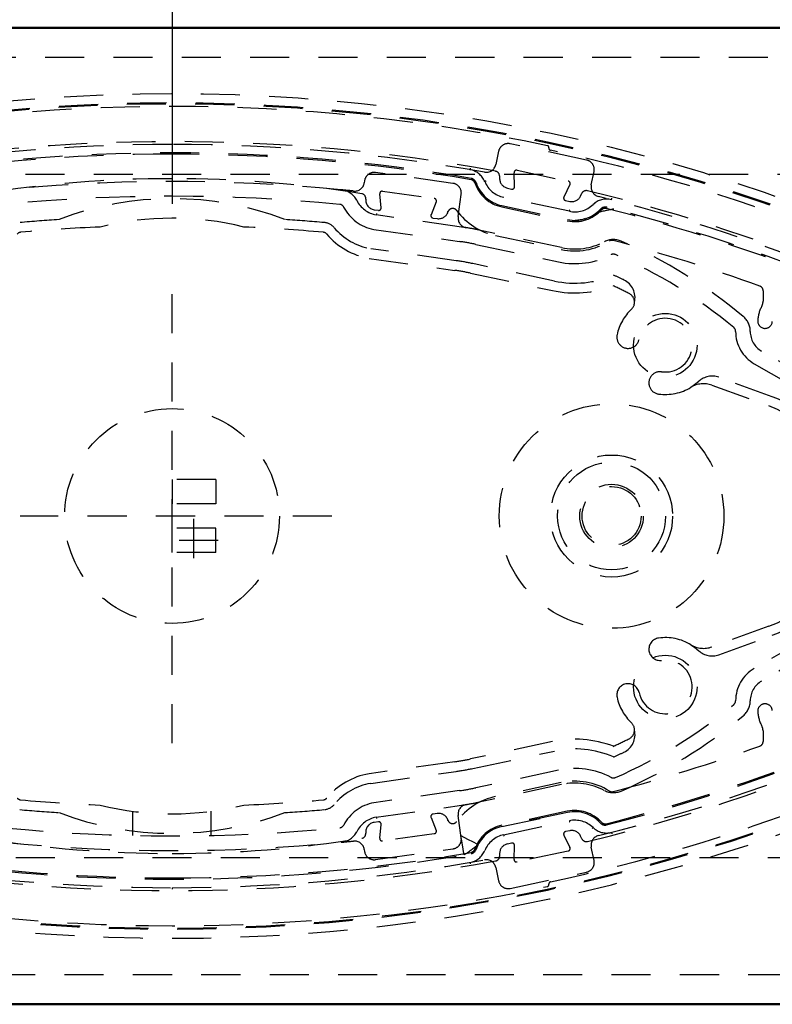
# Model space of a CAD drawing. Extents: x -13792 to -10732, y -2369 to -232.
# Tile 6 of 16: x -12943 to -12866, y -574 to -473. Entities that reach past the tile are written whole.
import ezdxf

# ---------------------------------------------------------------- set-up
doc = ezdxf.new("R2010")
doc.units = 0
doc.header["$MEASUREMENT"] = 0
doc.linetypes.add('HIDDEN', pattern=[7, 4, -3])
doc.layers.add('DIM49', color=4, linetype='CONTINUOUS')
doc.layers.add('LE_HIDDEN', color=7, linetype='CONTINUOUS')
doc.layers.add('LE_ALL', color=7, linetype='CONTINUOUS', lineweight=50)

# ---------------------------------------------------------------- blocks, each defined once
blk = doc.blocks.new('_D14', base_point=(-12927.19, -499.36))
at = {"layer": 'DIM49', "color": 1}
blk.add_line((-12927.19, -421.35), (-12927.19, -491.86), dxfattribs=at)
blk = doc.blocks.new('_D15', base_point=(-13237.19, -473.85))
at = {"layer": 'DIM49', "color": 1}
blk.add_line((-12927.19, -421.35), (-12927.19, -491.86), dxfattribs=at)

msp = doc.modelspace()

# ---------------------------------------------------------------- linework, layer by layer
at = {"layer": 'LE_ALL'}
for p, q in [((-12637.19, -473.85), (-13237.19, -473.85)), ((-13237.19, -573.85), (-12637.19, -573.85))]:
    msp.add_line(p, q, dxfattribs=at)
at = {"layer": 'LE_HIDDEN', "color": 1, "linetype": 'HIDDEN'}
for p, q in [((-12927.19, -485.65), (-12927.19, -485.8)), ((-12893.66, -489.01), (-12893.65, -489.33)), ((-12892.12, -490.11), (-12892.17, -488.69)), ((-12891.87, -488.43), (-12886.63, -489.55)), ((-12886.46, -489.9), (-12887.08, -491.18)), ((-12905.78, -492.27), (-12905.93, -490.86)), ((-12905.64, -490.58), (-12900.34, -491.33)), ((-12892.86, -490.27), (-12892.42, -490.36)), ((-12885.36, -491.09), (-12885.23, -490.8)), ((-12900.14, -491.67), (-12900.67, -492.99)), ((-12886.51, -492.64), (-12893.24, -491.21)), ((-12886.91, -491.53), (-12886.47, -491.63)), ((-12906.5, -492.48), (-12906.06, -492.54)), ((-12906.26, -492.87), (-12906.29, -493.02)), ((-12897.54, -494.25), (-12906.29, -493.02)), ((-12898.97, -492.78), (-12898.92, -492.67)), ((-12900.47, -493.33), (-12900.03, -493.39)), ((-12906.53, -494.5), (-12897.75, -495.73)), ((-12894.07, -495.12), (-12887.34, -496.55)), ((-12898.1, -497.7), (-12906.85, -496.47)), ((-12907.01, -497.46), (-12898.24, -498.69)), ((-12888.03, -499.78), (-12896.41, -498)), ((-12896.62, -498.98), (-12888.24, -500.76)), ((-12927.19, -547.12), (-12927.19, -499.36)), ((-12866.68, -500.77), (-12866.68, -501.86)), ((-12861.62, -509.96), (-12866.84, -506.95)), ((-12865.75, -511.64), (-12871.22, -509.64)), ((-12871.91, -510.45), (-12866.09, -512.58)), ((-12927.19, -520.1), (-12927.19, -522.6)), ((-12922.69, -520.1), (-12927.19, -520.1)), ((-12922.69, -520.1), (-12922.69, -522.6)), ((-12922.69, -522.6), (-12927.19, -522.6)), ((-12910.83, -523.85), (-12942.74, -523.85)), ((-12924.94, -528.15), (-12924.94, -524.14)), ((-12922.69, -525.1), (-12927.19, -525.1)), ((-12922.69, -527.6), (-12922.69, -525.1)), ((-12922.47, -526.35), (-12927.51, -526.35)), ((-12866.09, -535.13), (-12871.91, -537.25)), ((-12871.22, -538.06), (-12865.75, -536.07)), ((-12861.62, -537.74), (-12866.84, -540.76)), ((-12866.68, -545.85), (-12866.68, -546.94)), ((-12888.24, -546.95), (-12896.62, -548.73)), ((-12896.41, -549.71), (-12888.03, -547.92)), ((-12898.24, -549.01), (-12907.01, -550.25)), ((-12906.85, -551.23), (-12898.1, -550)), ((-12887.3, -551.35), (-12895.76, -553.15)), ((-12887.34, -551.15), (-12894.07, -552.58)), ((-12931.19, -556.56), (-12931.19, -554.09)), ((-12923.19, -556.56), (-12923.19, -554.09)), ((-12900.03, -554.31), (-12900.47, -554.38)), ((-12893.42, -555.64), (-12886.69, -554.21)), ((-12906.06, -555.16), (-12906.5, -555.22)), ((-12906.29, -554.69), (-12906.26, -554.84)), ((-12905.93, -556.85), (-12905.78, -555.44)), ((-12900.67, -554.72), (-12900.14, -556.04)), ((-12898.92, -555.04), (-12898.97, -554.93)), ((-12893.24, -556.49), (-12886.51, -555.06)), ((-12900.34, -556.38), (-12905.64, -557.12)), ((-12887.08, -556.52), (-12886.46, -557.8)), ((-12886.47, -556.08), (-12886.91, -556.17)), ((-12892.42, -557.34), (-12892.86, -557.44)), ((-12892.17, -559.02), (-12892.12, -557.6)), ((-12885.23, -556.9), (-12885.36, -556.62)), ((-12893.65, -558.38), (-12893.66, -558.7)), ((-12886.63, -558.16), (-12891.87, -559.27)), ((-12927.19, -561.91), (-12927.19, -562.06))]:
    msp.add_line(p, q, dxfattribs=at)
for points in [[(-13222.19, -488.85), (-12652.19, -488.85), (-12652.19, -558.85), (-13222.19, -558.85), (-13222.19, -488.85), (-13237.19, -473.85)], [(-13234.19, -476.85), (-12640.19, -476.85), (-12640.19, -570.85), (-13234.19, -570.85)], [(-12896.66, -488.23), (-12896.67, -488.26), (-12896.67, -488.28), (-12896.68, -488.31), (-12896.68, -488.33), (-12896.69, -488.35), (-12896.69, -488.36), (-12896.69, -488.37), (-12896.69, -488.37)], [(-12895.85, -490.21), (-12895.9, -490.16), (-12896.06, -490.05)], [(-12896.01, -490.04), (-12896, -490.04), (-12895.97, -489.99), (-12896, -489.86)], [(-12895.03, -489.53), (-12895.06, -489.54), (-12895.09, -489.56), (-12895.11, -489.57), (-12895.13, -489.57), (-12895.15, -489.58), (-12895.16, -489.59), (-12895.17, -489.59), (-12895.17, -489.59)], [(-12882.2, -491.45), (-12882.2, -491.45), (-12882.2, -491.44), (-12882.19, -491.43), (-12882.19, -491.41), (-12882.18, -491.39), (-12882.18, -491.36), (-12882.17, -491.34), (-12882.16, -491.31)], [(-12886.48, -492.49), (-12886.49, -492.52), (-12886.49, -492.55), (-12886.5, -492.58), (-12886.5, -492.6), (-12886.51, -492.62), (-12886.51, -492.63), (-12886.51, -492.64), (-12886.51, -492.64)], [(-12884.9, -493.39), (-12885.13, -493.47), (-12885.91, -493.57)], [(-12873.26, -510.06), (-12873.69, -510.41), (-12874.07, -510.67)], [(-12922.69, -527.6), (-12927.19, -527.6), (-12927.19, -525.1)], [(-12874.07, -537.04), (-12873.69, -537.29), (-12873.26, -537.65)], [(-12886.51, -555.06), (-12886.51, -555.07), (-12886.51, -555.08), (-12886.51, -555.09), (-12886.5, -555.11), (-12886.5, -555.13), (-12886.49, -555.15), (-12886.49, -555.18), (-12886.48, -555.21)], [(-12883.72, -554.92), (-12883.65, -554.94), (-12883.46, -554.98)], [(-12897.62, -556.58), (-12896.94, -556.93), (-12896.37, -557.23), (-12895.98, -557.43), (-12895.85, -557.5)], [(-12897.29, -558.55), (-12897.32, -558.4), (-12897.39, -557.97), (-12897.5, -557.33), (-12897.62, -556.58)], [(-12893.24, -556.49), (-12893.23, -556.5), (-12893.23, -556.5), (-12893.23, -556.52), (-12893.23, -556.54), (-12893.22, -556.56), (-12893.22, -556.58), (-12893.21, -556.61), (-12893.2, -556.64)], [(-12884.08, -555.76), (-12884.08, -555.76), (-12884.09, -555.76), (-12884.1, -555.77), (-12884.11, -555.79), (-12884.13, -555.8), (-12884.14, -555.82), (-12884.16, -555.84), (-12884.18, -555.86)], [(-12882.2, -556.25), (-12882.2, -556.25), (-12882.2, -556.26), (-12882.19, -556.27), (-12882.19, -556.29), (-12882.18, -556.32), (-12882.18, -556.34), (-12882.17, -556.37), (-12882.16, -556.4)], [(-12896.69, -559.33), (-12896.69, -559.33), (-12896.69, -559.34), (-12896.69, -559.36), (-12896.68, -559.37), (-12896.68, -559.4), (-12896.67, -559.42), (-12896.67, -559.45), (-12896.66, -559.48)]]:
    msp.add_lwpolyline(points, dxfattribs=at)
for points in [[(-12826.59, -512.04, 0.257807), (-12827.38, -510.59), (-12828.17, -510.1, 0.288476), (-13026.26, -510.13), (-13027, -510.6, 0.257723), (-13027.8, -512.04), (-13027.8, -535.67)], [(-12893.66, -489.01, 0.351559), (-12894.07, -488.54, 0.091758), (-12960.31, -488.54, 0.351559), (-12960.72, -489.01)], [(-12895.2, -488.63, 0.044276), (-12927.19, -485.8, 0.044276), (-12959.18, -488.63)], [(-12884.27, -489.94), (-12883.98, -488.58, 0.414214), (-12884.75, -487.39), (-12892.57, -485.73, 0.414214), (-12893.76, -486.5), (-12894.05, -487.86)], [(-12897.9, -493.19), (-12897.58, -490.91, 0.414214), (-12898.43, -489.78), (-12906.35, -488.67, 0.414214), (-12907.48, -489.52), (-12907.51, -489.71)], [(-12907.36, -491.39, 0.398035), (-12907.77, -490.84, 0.03976), (-12927.19, -489.3, 0.03976), (-12946.61, -490.84, 0.398035), (-12947.03, -491.39)], [(-12908.6, -490.57, 0.001779), (-12909.86, -490.44, 0.050609), (-12945.78, -490.57)], [(-12896.18, -489.74, 0.265688), (-12893.44, -492.19), (-12886.72, -493.62, 0.265688), (-12883.22, -492.5)], [(-12896.06, -489.7, 0.265688), (-12893.42, -492.06), (-12886.69, -493.49, 0.265688), (-12883.32, -492.41)], [(-12847.09, -504.69, 0.173187), (-12848.27, -503.5, 0.053212), (-12884.66, -490.54, 0.351559), (-12885.23, -490.8)], [(-12883.53, -556.58, 0.04931), (-12849.84, -544.62, 0.175441), (-12848.16, -542.93), (-12841.96, -529.64, 0.094659), (-12841.96, -518.07), (-12848.16, -504.77, 0.175441), (-12849.84, -503.08, 0.04931), (-12883.53, -491.12)], [(-12911.35, -494.97, 0.197252), (-12911.69, -494.79, 0.011776), (-12919.84, -494.25, 0.122361), (-12934.55, -494.25, 0.011776), (-12942.69, -494.79, 0.197251), (-12943.03, -494.97)], [(-12887.3, -496.36), (-12895.76, -494.56, 0.012812), (-12897.06, -494.32)], [(-12896.08, -496.03), (-12887.61, -497.83, 0.174686), (-12882.24, -497.09)], [(-12867.99, -504.95, 0.223163), (-12868.71, -503.41, 0.07165), (-12881.21, -495.7, 0.226784), (-12882.93, -495.76)], [(-12866.68, -500.77, 0.316285), (-12867.01, -500.3, 0.022123), (-12882.02, -495.63, 0.206042), (-12882.41, -495.69)], [(-12880.15, -502.68, 0.51899), (-12880.39, -501.06, 0.009592), (-12882.01, -500.27)], [(-12869.49, -504.94, 0.268832), (-12867.59, -508.25), (-12862.37, -511.26, 0.22718), (-12859.1, -511.51), (-12858.33, -511.51)], [(-12858.33, -536.19), (-12859.1, -536.19, 0.22718), (-12862.37, -536.44), (-12867.59, -539.46, 0.268832), (-12869.49, -542.76)], [(-12885.23, -556.9, 0.351559), (-12884.66, -557.17, 0.053212), (-12848.27, -544.21, 0.173187), (-12847.09, -543.01)], [(-12882.93, -551.95, 0.226785), (-12881.21, -552.01, 0.07165), (-12868.71, -544.3, 0.223163), (-12867.99, -542.76)], [(-12882.01, -547.44, 0.009592), (-12880.39, -546.65, 0.518993), (-12880.15, -545.03)], [(-12882.41, -552.01, 0.206042), (-12882.02, -552.07, 0.022123), (-12867.01, -547.41, 0.316285), (-12866.68, -546.94)], [(-12882.24, -550.62, 0.174687), (-12887.61, -549.88), (-12896.08, -551.68)], [(-12897.75, -551.97), (-12906.53, -553.21, 0.231948), (-12909.61, -555.5)], [(-12943.03, -552.74, 0.197252), (-12942.69, -552.91, 0.011776), (-12934.55, -553.45, 0.122361), (-12919.84, -553.45, 0.011776), (-12911.69, -552.91, 0.197251), (-12911.35, -552.74)], [(-12906.29, -554.69), (-12897.54, -553.46, 0.004642), (-12897.06, -553.39)], [(-12907.51, -557.99), (-12907.48, -558.19, 0.414214), (-12906.35, -559.04), (-12898.43, -557.93, 0.414214), (-12897.58, -556.8), (-12897.9, -554.51)], [(-12883.22, -555.21, 0.265688), (-12886.72, -554.09), (-12893.44, -555.52, 0.265688), (-12896.18, -557.96)], [(-12883.32, -555.29, 0.265688), (-12886.69, -554.21), (-12893.42, -555.64, 0.265688), (-12896.06, -558)], [(-12947.03, -556.32, 0.398035), (-12946.61, -556.86, 0.03976), (-12927.19, -558.41, 0.03976), (-12907.77, -556.86, 0.398035), (-12907.36, -556.32)], [(-12945.78, -557.13, 0.001753), (-12944.54, -557.26, 0.002306), (-12944.52, -557.26, 0.048825), (-12909.86, -557.26, 0.002251), (-12909.84, -557.26, 0.001754), (-12908.6, -557.13)], [(-12894.05, -559.85), (-12893.76, -561.2, 0.414214), (-12892.57, -561.98), (-12884.75, -560.31, 0.414214), (-12883.98, -559.13), (-12884.27, -557.76)], [(-12960.72, -558.7, 0.351559), (-12960.31, -559.17, 0.091758), (-12894.07, -559.17, 0.351559), (-12893.66, -558.7)], [(-12959.18, -559.07, 0.044276), (-12927.19, -561.91, 0.044276), (-12895.2, -559.07)]]:
    msp.add_lwpolyline(points, format="xyb", dxfattribs=at)
for centre, radius in [((-12876.69, -506.35), 3.25), ((-12927.19, -523.85), 11), ((-12882.19, -523.85), 11.5), ((-12882.19, -523.85), 6.25), ((-12882.19, -523.85), 5.52), ((-12882.19, -523.85), 3.25), ((-12882.19, -523.85), 3.02), ((-12876.69, -541.35), 3.25)]:
    msp.add_circle(centre, radius, dxfattribs=at)
for centre, radius, start, end in [((-12927.19, -667.5), 186.88, 57.8259, 122.1922), ((-12927.19, -667.5), 185.85, 57.8259, 122.1922), ((-12927.19, -667.5), 185.6, 78.0487, 101.9514), ((-12888.8, -486.11), 0.2, -12.0131, 78.0487), ((-12927.19, -667.49), 180.83, 80.2443, 99.7557), ((-12927.19, -667.49), 180.7, 90, 99.7557), ((-12927.19, -667.49), 180.7, 80.2444, 90.0001), ((-12888.41, -486.2), 0.2, 167.9869, -102.0749), ((-12927.19, -667.5), 185.2, 69.0381, 77.9251), ((-12895.02, -487.65), 1, -100.1407, -12), ((-12897.03, -490.35), 2, 22.1997, 80.3361), ((-12891.92, -488.68), 0.25, 78, -177.9637), ((-12908.5, -489.58), 1, -95.9983, -8), ((-12896.66, -489.9), 0.5, 18.4838, 80.2444), ((-12896.66, -489.9), 0.63, 18.4838, 80.2443), ((-12892.67, -488.57), 2.7, -157.8008, -102), ((-12892.65, -489.29), 1, -177.9637, -102), ((-12886.68, -489.79), 0.25, -26.0362, 78), ((-12883.29, -490.15), 1, 168, -103.9046), ((-12910.06, -492.43), 2, 27.1909, 84.4085), ((-12905.68, -490.83), 0.25, 82, -173.9637), ((-12892.37, -490.12), 0.25, -102, 2.0363), ((-12927.19, -667.5), 176.4, 84.4095, 95.5905), ((-12927.19, -523.85), 32.5, 69.1523, 110.8477), ((-12910.06, -492.43), 0.5, 27.1911, 84.4101), ((-12905.74, -490.21), 2.86, -152.8091, -101.179), ((-12906.36, -491.49), 1, 174.0754, -98), ((-12900.37, -491.58), 0.25, -22.0362, 82), ((-12886.85, -491.29), 0.25, 153.9638, -102), ((-12885.95, -490), 2.7, -102, -46.1994), ((-12886.26, -490.65), 1, -102, -26.0362), ((-12882.7, -493.39), 2, 75.664, 133.8006), ((-12905.74, -490.21), 4.36, -152.8091, -100.5741), ((-12906.03, -492.3), 0.25, -98, 6.0363), ((-12900.44, -493.08), 0.25, 157.9638, -98), ((-12899.89, -492.4), 1, -98, -22.0363), ((-12898.46, -492.85), 0.5, 36.5174, 157.9637), ((-12892.67, -488.57), 6.7, -143.4826, -102), ((-12874.21, -532.91), 41.23, 100.8502, 103.3371), ((-12882.77, -493.13), 0.902, 80.9378, 130.1693), ((-12882.85, -492.84), 0.63, 75.7444, 137.5162), ((-12882.85, -492.84), 0.5, 75.7556, 137.5162), ((-12927.19, -667.5), 180.7, 68.1372, 75.7556), ((-12927.19, -667.5), 180.83, 64.8035, 75.7555), ((-12927.19, -667.5), 174.4, 93.8027, 95.1294), ((-12927.19, -667.5), 174.4, 84.8706, 86.1973), ((-12911.73, -495.29), 1.5, 40.2369, 84.8706), ((-12896.91, -493.33), 1, 172, -99.0638), ((-12905.74, -490.21), 7.36, -139.7631, -99.9809), ((-12905.74, -490.21), 6.36, -139.7631, -100.131), ((-12901.13, -519.8), 25.8, 80.9362, 82), ((-12901.13, -519.8), 24.3, 78, 82), ((-12885.95, -490), 6.7, -102, -58.1555), ((-12885.95, -490), 6.5, -102, -62.3647), ((-12882.01, -497.53), 0.5, 66.5247, 117.6353), ((-12901.72, -542.93), 50, 50.1318, 66.5247), ((-12901.53, -522.06), 24.6, 78, 82), ((-12901.53, -522.06), 23.6, 78, 82), ((-12885.95, -490), 10, -102, -66.6422), ((-12901.72, -542.93), 48, 64.3128, 65.7159), ((-12881.79, -501.48), 2, -13.2563, 64.3128), ((-12885.95, -490), 11, -102, -69.0004), ((-12867.68, -501.86), 1, -27.9164, 0), ((-12876.69, -506.35), 5.05, 133.2809, 167.8502), ((-12863.44, -504.1), 3.8, 152.0836, 175.765), ((-12876.69, -506.35), 2.75, -97.8501, 167.8502), ((-12866.48, -503.88), 0.75, 175.765, -4.2351), ((-12869.99, -504.94), 0.5, -0.1887, 50.1319), ((-12865.69, -504.96), 2.3, 179.8113, -120), ((-12880.5, -505.53), 1.15, 167.8502, -12.1498), ((-12877.22, -510.22), 1.15, 82.1498, -97.8501), ((-12871.9, -511.52), 2, 70, 132.8096), ((-12876.69, -506.35), 5.05, -97.8501, -58.7088), ((-12872.77, -512.8), 2.5, 70, 121.2912), ((-12870.19, -523.85), 13, -70, 70), ((-12870.19, -523.85), 12, -70, 70), ((-12877.22, -537.49), 1.15, 97.8502, -82.1498), ((-12876.69, -541.35), 5.05, 58.7088, 97.8502), ((-12872.77, -534.9), 2.5, -121.2912, -70), ((-12927.19, -380.21), 186.88, -122.1922, -57.8258), ((-12927.19, -380.21), 185.95, -122.1922, -57.8258), ((-12927.19, -380.21), 185.85, -122.1922, -57.8258), ((-12871.9, -536.18), 2, -132.8096, -70), ((-12876.69, -541.35), 2.75, -167.8501, 97.8502), ((-12880.5, -542.17), 1.15, 12.1499, -167.8501), ((-12865.69, -542.75), 2.3, 120, -179.8112), ((-12876.69, -541.35), 5.05, -167.8501, -133.2808), ((-12901.72, -504.77), 50, -66.5247, -50.1318), ((-12869.99, -542.76), 0.5, -50.1318, 0.1888), ((-12866.48, -543.83), 0.75, 4.235, -175.7649), ((-12927.19, -380.21), 180.82, -75.7556, -64.8031), ((-12863.44, -543.6), 3.8, -175.7649, -152.0835), ((-12867.68, -545.85), 1, 0, 27.9165), ((-12881.79, -546.23), 2, -64.3128, 13.2562), ((-12885.95, -557.7), 11, 69.0003, 102), ((-12885.95, -557.7), 10, 66.6421, 102), ((-12927.19, -380.21), 180.7, -75.7556, -68.1371), ((-12901.72, -504.77), 48, -65.7158, -64.3128), ((-12901.53, -525.64), 23.6, -82, -78), ((-12905.74, -557.49), 7.36, 99.9809, 139.7631), ((-12901.53, -525.64), 24.6, -82, -78), ((-12905.74, -557.49), 6.36, 100.131, 139.7631), ((-12885.95, -557.7), 6.7, 58.1555, 102), ((-12885.95, -557.7), 6.5, 62.3646, 102), ((-12882.01, -550.17), 0.5, -117.6353, -66.5247), ((-12901.13, -527.91), 24.3, -82, -78), ((-12911.73, -552.42), 1.5, -84.8706, -40.2369), ((-12892.67, -559.13), 6.7, 102, 143.4826), ((-12896.91, -554.38), 1, 99.0639, -172), ((-12901.13, -527.91), 25.8, -80.9361, -78), ((-12927.19, -380.21), 185.2, -77.925, -69.038), ((-12927.19, -380.21), 174.4, -95.1294, -93.8027), ((-12927.19, -523.85), 32.5, -110.8477, -69.1523), ((-12927.19, -380.21), 174.4, -86.1973, -84.8706), ((-12900.44, -554.62), 0.25, 98, -157.9637), ((-12899.89, -555.3), 1, 22.0365, 98), ((-12910.06, -555.27), 0.5, -84.4095, -27.1909), ((-12905.74, -557.49), 2.86, 101.1791, 152.8091), ((-12906.36, -556.21), 1, 98, -174.0753), ((-12906.03, -555.41), 0.25, -6.0363, 98), ((-12898.46, -554.85), 0.5, -157.9635, -36.5174), ((-12885.95, -557.7), 2.7, 46.1994, 102), ((-12882.85, -554.87), 0.63, -137.5162, -75.7727), ((-12882.85, -554.87), 0.5, -137.5162, -75.7556), ((-12927.19, -380.21), 176.4, -95.5905, -84.4095), ((-12910.06, -555.27), 2, -83.8934, -27.1909), ((-12900.37, -556.13), 0.25, -82, 22.0363), ((-12892.67, -559.13), 2.7, 102, 157.8007), ((-12886.85, -556.41), 0.25, 102, -153.9637), ((-12886.26, -557.06), 1, 26.0363, 102), ((-12883.29, -557.55), 1, 103.9046, -168), ((-12882.7, -554.31), 2, -133.8006, -75.6639), ((-12908.5, -558.13), 1, 8, 95.9983), ((-12905.68, -556.87), 0.25, 173.9637, -82), ((-12930.01, -512.15), 56.78, -54.8097, -53.0038), ((-12892.65, -558.41), 1, 102, 177.9638), ((-12892.37, -557.59), 0.25, -2.0362, 102), ((-12927.19, -380.21), 180.83, -99.7556, -80.2443), ((-12927.19, -380.21), 180.7, -99.7556, -89.9999), ((-12927.19, -380.21), 180.7, -90, -80.2443), ((-12897.03, -557.36), 2, -80.3361, -22.1995), ((-12896.66, -557.8), 0.5, -80.2443, -18.4838), ((-12896.66, -557.8), 0.63, -80.254, -18.4838), ((-12886.68, -557.91), 0.25, -78, 26.0363), ((-12895.02, -560.05), 1, 12, 100.1407), ((-12891.92, -559.03), 0.25, 177.9638, -78), ((-12888.8, -561.59), 0.2, -78.0486, 12.0132), ((-12888.41, -561.51), 0.2, 102.075, -167.9868), ((-12927.19, -380.21), 185.6, -101.9513, -78.0486)]:
    msp.add_arc(centre, radius, start, end, dxfattribs=at)

# ---------------------------------------------------------------- block references
at = {"layer": 'DIM49'}
for name, p in [('_D15', (-13237.19, -473.85)), ('_D14', (-12927.19, -499.36))]:
    msp.add_blockref(name, p, dxfattribs=at)

doc.saveas('drawing.dxf')
